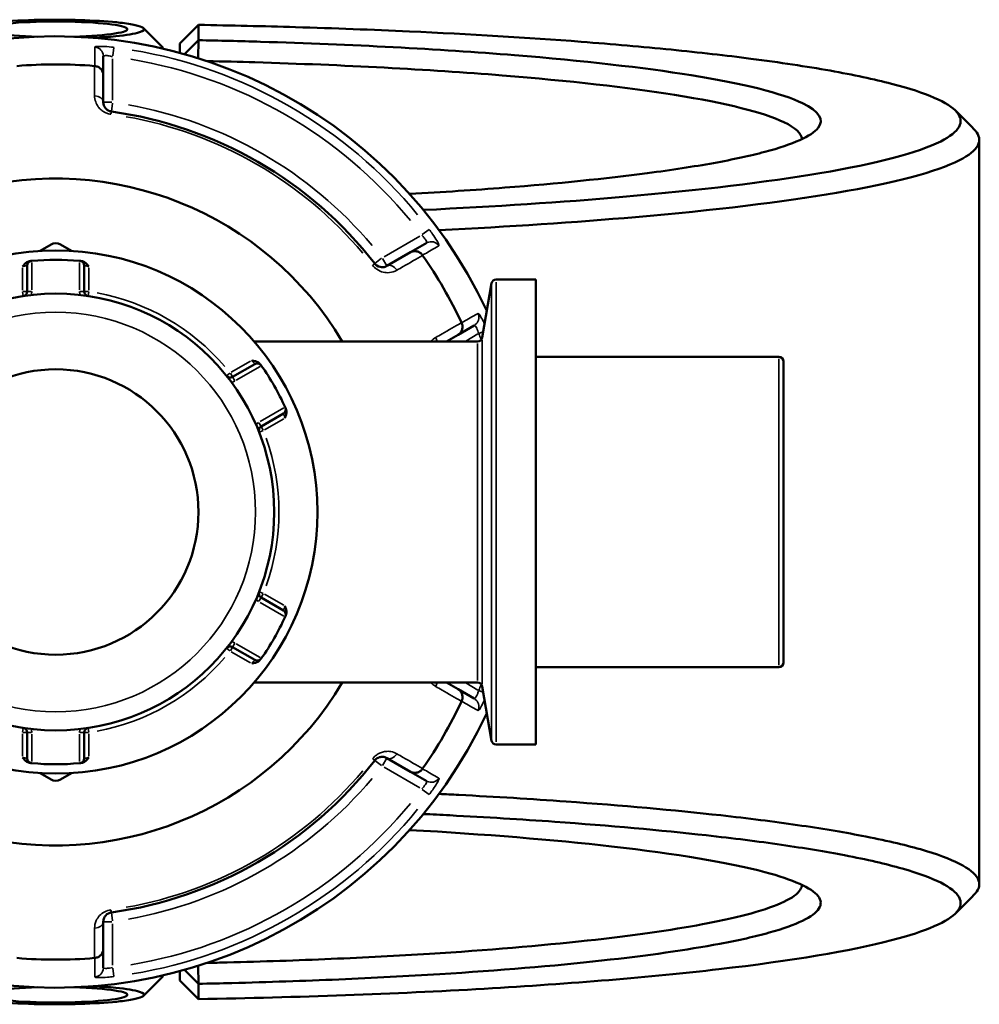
# Model space of a CAD drawing. Header units: millimetres. Extents: x 0 to 904, y 0 to 949.
# Tile 7 of 10: x 411 to 514, y 704 to 810. Entities that reach past the tile are written whole.
import ezdxf

# ---------------------------------------------------------------- set-up
doc = ezdxf.new("R2010")
doc.units = ezdxf.units.MM
doc.layers.add('Visible (ANSI)', color=7, linetype='Continuous', lineweight=50)
doc.layers.add('Visible Narrow (ANSI)', color=7, linetype='Continuous', lineweight=35)

msp = doc.modelspace()

# ---------------------------------------------------------------- linework, layer by layer
at = {"layer": 'Visible (ANSI)'}
for p, q in [((429.881, 809.166), (427.881, 807.187)), ((429.881, 807.525), (429.881, 809.166)), ((426.061, 806.689), (426.061, 806.627)), ((427.881, 807.187), (427.881, 806.172)), ((428.374, 806.036), (429.881, 807.525)), ((419.681, 803.792), (419.681, 805.798)), ((419.681, 800.865), (419.681, 803.792)), ((513.581, 796.845), (513.581, 717.027)), ((414.081, 785.616), (412.905, 784.936)), ((416.258, 784.936), (415.081, 785.616)), ((454.347, 785.784), (452.61, 784.781)), ((452.61, 784.781), (450.075, 783.317)), ((411.521, 783.363), (411.521, 780.59)), ((417.641, 780.59), (417.641, 783.363)), ((460.282, 775.636), (461.309, 781.46)), ((466.061, 781.873), (461.801, 781.873)), ((466.061, 781.873), (466.061, 732)), ((457.71, 775.947), (459.447, 776.951)), ((459.789, 775.223), (435.851, 775.223)), ((456.455, 775.223), (457.71, 775.947)), ((435.937, 772.8), (433.536, 771.413)), ((492.081, 773.561), (466.061, 773.561)), ((492.581, 773.061), (492.581, 740.812)), ((436.596, 766.113), (438.997, 767.499)), ((438.997, 746.373), (436.596, 747.76)), ((433.536, 742.46), (435.937, 741.073)), ((492.081, 740.312), (466.061, 740.312)), ((459.789, 738.649), (435.851, 738.649)), ((457.71, 737.925), (456.455, 738.649)), ((460.282, 738.236), (461.309, 732.413)), ((459.447, 736.922), (457.71, 737.925)), ((411.521, 733.283), (411.521, 730.51)), ((417.641, 730.51), (417.641, 733.283)), ((466.061, 732), (461.801, 732)), ((450.075, 730.555), (452.61, 729.092)), ((412.905, 728.937), (414.081, 728.257)), ((415.081, 728.257), (416.258, 728.937)), ((452.61, 729.092), (454.347, 728.089)), ((419.681, 710.081), (419.681, 713.008)), ((419.681, 708.074), (419.681, 710.081)), ((427.881, 707.701), (427.881, 706.686)), ((429.881, 706.348), (428.374, 707.837)), ((426.061, 707.245), (426.061, 707.183)), ((427.881, 706.686), (429.881, 704.707)), ((429.881, 704.707), (429.881, 706.348))]:
    msp.add_line(p, q, dxfattribs=at)
for radius in [28.05, 23.42, 15.3]:
    msp.add_circle((414.581, 756.936), radius, dxfattribs=at)
for centre, radius, start, end in [((414.581, 756.936), 51, 25.03519, 334.96481), ((414.581, 756.936), 47.999, 85.02648, 94.97352), ((414.581, 756.936), 43.35, 37.90565, 82.09435), ((414.581, 756.936), 35.749, 30.76616, 329.23384), ((414.581, 784.75), 1, 60, 120), ((414.581, 756.936), 47.999, 25.02648, 34.97352), ((412.021, 783.363), 0.5, 95.53316, 180), ((414.581, 756.936), 27.05, 84.56943, 95.43057), ((417.141, 783.363), 0.5, 0, 84.46684), ((461.801, 781.373), 0.5, 90, 170), ((411.021, 780.59), 0.5, 278.5591, 0), ((418.141, 780.59), 0.5, 180, 261.4409), ((459.789, 775.723), 0.5, 270, 350), ((436.187, 772.367), 0.5, 35.53316, 120), ((492.081, 773.061), 0.5, 0, 90), ((414.581, 756.936), 27.05, 24.56943, 35.43057), ((433.286, 771.846), 0.5, 218.5591, 300), ((438.747, 767.932), 0.5, 300, 24.46684), ((436.846, 765.68), 0.5, 120, 201.4409), ((436.846, 748.193), 0.5, 158.5591, 240), ((414.581, 756.936), 27.05, 324.56943, 335.43057), ((438.747, 745.94), 0.5, 335.53316, 60), ((433.286, 742.027), 0.5, 60, 141.4409), ((436.187, 741.506), 0.5, 240, 324.46684), ((492.081, 740.812), 0.5, 270, 0), ((459.789, 738.149), 0.5, 10, 90), ((414.581, 756.936), 47.999, 325.02648, 334.97352), ((411.021, 733.283), 0.5, 0, 81.4409), ((418.141, 733.283), 0.5, 98.5591, 180), ((461.801, 732.5), 0.5, 190, 270), ((412.021, 730.51), 0.5, 180, 264.46684), ((414.581, 756.936), 27.05, 264.56943, 275.43057), ((417.141, 730.51), 0.5, 275.53316, 0), ((414.581, 756.936), 43.35, 277.90565, 322.09435), ((414.581, 729.123), 1, 240, 300), ((414.581, 756.936), 47.999, 265.02648, 274.97352)]:
    msp.add_arc(centre, radius, start, end, dxfattribs=at)
for centre, major_axis in [((414.581, 808.701), (-7.68, 0)), ((414.581, 705.172), (7.68, 0))]:
    msp.add_ellipse(centre, major_axis=major_axis, ratio=0.1076088, start_param=1.8222141, end_param=7.6025639, dxfattribs=at)
for points, knots in [([(406.655, 809.261), (407.263, 809.361), (408.034, 809.449), (410.249, 809.627), (411.839, 809.695), (414.901, 809.733), (416.358, 809.716), (419.144, 809.611), (420.456, 809.519), (422.148, 809.325), (422.694, 809.239), (423.109, 809.147), (423.525, 809.055), (423.811, 808.956), (424.183, 808.692), (424.041, 808.524), (423.038, 808.21), (422.162, 808.065), (420.307, 807.88), (419.492, 807.821), (418.613, 807.777)], [-4.132247, -4.132247, -4.132247, -4.132247, -3.7820353, -3.7820353, -3.2580491, -3.2580491, -2.8051069, -2.8051069, -2.3233879, -2.3233879, -2.0223135, -2.0223135, -2.0223135, -1.7212392, -1.7212392, -1.2395202, -1.2395202, -0.7472553, -0.7472553, -0.4398674, -0.4398674, -0.4398674, -0.4398674]), ([(429.881, 809.166), (433.385, 809.105), (436.858, 809.024), (444.438, 808.8), (448.52, 808.647), (458.977, 808.17), (465.163, 807.797), (474.276, 807.097), (477.497, 806.815), (483.577, 806.208), (486.436, 805.884), (492.214, 805.138), (495.054, 804.709), (500.103, 803.811), (502.312, 803.341), (506.05, 802.371), (507.578, 801.871), (509.919, 800.852), (510.731, 800.333), (511.176, 799.81), (512.067, 798.764), (511.481, 797.704), (507.047, 795.469), (502.636, 794.307), (490.804, 792.3), (483.643, 791.438), (468.852, 790.158), (461.637, 789.685), (453.981, 789.318)], [0.158412, 0.158412, 0.158412, 0.158412, 0.2681539, 0.2681539, 0.401557, 0.401557, 0.6195375, 0.6195375, 0.7477614, 0.7477614, 0.8759852, 0.8759852, 1.0268368, 1.0268368, 1.1776884, 1.1776884, 1.32854, 1.32854, 1.4793915, 1.4793915, 1.4793915, 1.7810947, 1.7810947, 2.136153, 2.136153, 2.4640883, 2.4640883, 2.7232599, 2.7232599, 2.7232599, 2.7232599]), ([(429.853, 805.596), (429.857, 805.869), (429.861, 806.143), (429.871, 806.785), (429.876, 807.155), (429.881, 807.525)], [-0.26082105, -0.26082105, -0.26082105, -0.26082105, -0.14994247, -0.14994247, 0, 0, 0, 0]), ([(452.506, 791.035), (456.065, 791.234), (459.488, 791.462), (468.41, 792.159), (473.551, 792.68), (480.608, 793.606), (482.98, 793.971), (487.19, 794.733), (489.027, 795.132), (492.124, 795.954), (493.384, 796.377), (495.298, 797.24), (495.952, 797.679), (496.296, 798.121), (496.983, 799.005), (496.423, 799.9), (492.436, 801.835), (488.361, 802.86), (477.562, 804.593), (471.132, 805.322), (455.621, 806.573), (446.336, 807.065), (434.339, 807.423), (432.119, 807.479), (429.881, 807.525)], [0.4807559, 0.4807559, 0.4807559, 0.4807559, 0.6276056, 0.6276056, 0.8840008, 0.8840008, 1.0348215, 1.0348215, 1.1856422, 1.1856422, 1.3364629, 1.3364629, 1.4872836, 1.4872836, 1.4872836, 1.7889249, 1.7889249, 2.1614647, 2.1614647, 2.4984781, 2.4984781, 2.8706084, 2.8706084, 2.9539331, 2.9539331, 2.9539331, 2.9539331]), ([(419.681, 803.792), (419.681, 803.793), (419.681, 803.795), (419.681, 803.915), (419.658, 804.033), (419.568, 804.253), (419.502, 804.355), (419.334, 804.532), (419.233, 804.605), (419.01, 804.71), (418.891, 804.742), (418.768, 804.753)], [-0.0004764, -0.0004764, -0.0004764, -0.0004764, 0, 0, 0.03923697, 0.03923697, 0.07796289, 0.07796289, 0.11655078, 0.11655078, 0.15359492, 0.15359492, 0.15359492, 0.15359492]), ([(430.808, 805.286), (432.532, 805.248), (434.244, 805.203), (445.479, 804.867), (454.52, 804.389), (469.639, 803.171), (475.913, 802.461), (486.47, 800.773), (490.466, 799.774), (493.879, 798.137), (494.528, 797.528), (494.577, 796.919)], [-2.9368017, -2.9368017, -2.9368017, -2.9368017, -2.8706084, -2.8706084, -2.4984781, -2.4984781, -2.1614647, -2.1614647, -1.7889249, -1.7889249, -1.5766556, -1.5766556, -1.5766556, -1.5766556]), ([(420.544, 799.874), (420.501, 799.88), (420.459, 799.889), (420.352, 799.918), (420.289, 799.943), (420.152, 800.012), (420.082, 800.061), (419.966, 800.163), (419.918, 800.216), (419.816, 800.353), (419.771, 800.441), (419.7, 800.64), (419.681, 800.753), (419.681, 800.865)], [0, 0, 0, 0, 0.02585168, 0.02585168, 0.06721438, 0.06721438, 0.12305037, 0.12305037, 0.17415567, 0.17415567, 0.25081718, 0.25081718, 0.34541583, 0.34541583, 0.34541583, 0.34541583]), ([(455.658, 787.162), (463.194, 787.532), (470.299, 788.002), (485.181, 789.292), (492.486, 790.174), (504.54, 792.224), (509.021, 793.41), (513.503, 795.692), (514.078, 796.774), (513.149, 797.841), (513.106, 797.889), (513.061, 797.937), (513.013, 797.986)], [-2.7146263, -2.7146263, -2.7146263, -2.7146263, -2.4640883, -2.4640883, -2.136153, -2.136153, -1.7810947, -1.7810947, -1.4793915, -1.4793915, -1.4793915, -1.4657137, -1.4657137, -1.4657137, -1.4657137]), ([(452.61, 784.781), (452.611, 784.782), (452.612, 784.782), (452.716, 784.842), (452.83, 784.881), (453.066, 784.913), (453.187, 784.908), (453.424, 784.85), (453.538, 784.799), (453.741, 784.658), (453.828, 784.571), (453.898, 784.47)], [-0.15371258, -0.15371258, -0.15371258, -0.15371258, -0.15323745, -0.15323745, -0.11409175, -0.11409175, -0.07545624, -0.07545624, -0.03695797, -0.03695797, 0, 0, 0, 0]), ([(411.021, 783.247), (411.022, 783.248), (411.023, 783.249), (411.105, 783.354), (411.188, 783.459), (411.361, 783.63), (411.46, 783.711), (411.669, 783.815), (411.757, 783.839), (411.837, 783.847)], [-0.000495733, -0.000495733, -0.000495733, -0.000495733, 0, 0, 0.039349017, 0.039349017, 0.072108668, 0.072108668, 0.097497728, 0.097497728, 0.097497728, 0.097497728]), ([(411.973, 783.86), (411.973, 783.86), (411.967, 783.86), (411.934, 783.856), (411.897, 783.853), (411.843, 783.847), (411.84, 783.847), (411.837, 783.847)], [0.631217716, 0.631217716, 0.631217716, 0.631217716, 0.650599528, 0.650599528, 0.681610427, 0.681610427, 0.683597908, 0.683597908, 0.683597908, 0.683597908]), ([(417.326, 783.847), (417.323, 783.847), (417.32, 783.847), (417.266, 783.853), (417.229, 783.856), (417.196, 783.86), (417.19, 783.86), (417.19, 783.86)], [-0.052380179, -0.052380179, -0.052380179, -0.052380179, -0.050410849, -0.050410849, -0.019388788, -0.019388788, 0, 0, 0, 0]), ([(417.326, 783.847), (417.406, 783.839), (417.494, 783.815), (417.703, 783.711), (417.802, 783.63), (417.975, 783.459), (418.058, 783.354), (418.139, 783.249), (418.14, 783.248), (418.141, 783.247)], [0, 0, 0, 0, 0.024182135, 0.024182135, 0.055384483, 0.055384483, 0.092862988, 0.092862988, 0.093335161, 0.093335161, 0.093335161, 0.093335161]), ([(450.075, 783.317), (449.955, 783.248), (449.819, 783.202), (449.464, 783.168), (449.226, 783.21), (448.927, 783.415), (448.85, 783.487), (448.786, 783.569)], [0, 0, 0, 0, 0.11734182, 0.11734182, 0.28278882, 0.28278882, 0.34541683, 0.34541683, 0.34541683, 0.34541683]), ([(458.085, 777.219), (458.137, 777.107), (458.169, 776.988), (458.19, 776.742), (458.177, 776.618), (458.108, 776.384), (458.053, 776.276), (457.906, 776.088), (457.816, 776.009), (457.712, 775.949), (457.711, 775.948), (457.71, 775.947)], [-0.15359506, -0.15359506, -0.15359506, -0.15359506, -0.11655085, -0.11655085, -0.07796276, -0.07796276, -0.03923705, -0.03923705, 0, 0, 0.00047625, 0.00047625, 0.00047625, 0.00047625]), ([(435.587, 773.175), (435.588, 773.174), (435.59, 773.174), (435.722, 773.156), (435.854, 773.136), (436.089, 773.072), (436.208, 773.027), (436.403, 772.898), (436.467, 772.834), (436.514, 772.769)], [-0.000495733, -0.000495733, -0.000495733, -0.000495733, 0, 0, 0.039349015, 0.039349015, 0.072108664, 0.072108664, 0.097497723, 0.097497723, 0.097497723, 0.097497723]), ([(436.594, 772.657), (436.594, 772.657), (436.59, 772.662), (436.571, 772.689), (436.55, 772.719), (436.518, 772.763), (436.516, 772.766), (436.514, 772.769)], [0.631217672, 0.631217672, 0.631217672, 0.631217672, 0.650606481, 0.650606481, 0.681628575, 0.681628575, 0.683597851, 0.683597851, 0.683597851, 0.683597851]), ([(439.259, 768.015), (439.292, 767.941), (439.315, 767.854), (439.33, 767.62), (439.309, 767.494), (439.247, 767.259), (439.198, 767.134), (439.148, 767.011), (439.147, 767.01), (439.147, 767.008)], [0, 0, 0, 0, 0.024182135, 0.024182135, 0.055384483, 0.055384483, 0.092862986, 0.092862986, 0.093335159, 0.093335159, 0.093335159, 0.093335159]), ([(439.259, 768.015), (439.258, 768.018), (439.256, 768.021), (439.234, 768.07), (439.219, 768.104), (439.205, 768.134), (439.202, 768.14), (439.202, 768.14)], [-0.05238018, -0.05238018, -0.05238018, -0.05238018, -0.050404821, -0.050404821, -0.01938647, -0.01938647, 0, 0, 0, 0]), ([(439.147, 746.864), (439.147, 746.863), (439.148, 746.861), (439.198, 746.738), (439.247, 746.614), (439.309, 746.378), (439.33, 746.252), (439.315, 746.019), (439.292, 745.932), (439.259, 745.858)], [-0.000495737, -0.000495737, -0.000495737, -0.000495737, 0, 0, 0.03934897, 0.03934897, 0.07210856, 0.07210856, 0.097497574, 0.097497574, 0.097497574, 0.097497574]), ([(439.202, 745.733), (439.202, 745.733), (439.205, 745.739), (439.219, 745.769), (439.234, 745.803), (439.256, 745.852), (439.258, 745.855), (439.259, 745.858)], [1.262435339, 1.262435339, 1.262435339, 1.262435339, 1.281821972, 1.281821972, 1.312840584, 1.312840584, 1.314815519, 1.314815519, 1.314815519, 1.314815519]), ([(436.514, 741.104), (436.537, 741.136), (436.556, 741.162), (436.586, 741.204), (436.594, 741.216), (436.594, 741.216)], [0.26075738, 0.26075738, 0.26075738, 0.26075738, 0.283829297, 0.283829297, 0.313137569, 0.313137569, 0.313137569, 0.313137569]), ([(436.514, 741.104), (436.467, 741.039), (436.403, 740.975), (436.208, 740.845), (436.089, 740.801), (435.854, 740.736), (435.722, 740.717), (435.59, 740.699), (435.588, 740.698), (435.587, 740.698)], [0, 0, 0, 0, 0.024182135, 0.024182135, 0.055384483, 0.055384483, 0.092862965, 0.092862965, 0.093335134, 0.093335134, 0.093335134, 0.093335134]), ([(457.71, 737.925), (457.711, 737.925), (457.712, 737.924), (457.816, 737.863), (457.906, 737.784), (458.053, 737.596), (458.108, 737.489), (458.177, 737.255), (458.19, 737.13), (458.169, 736.885), (458.137, 736.766), (458.085, 736.654)], [-0.15371258, -0.15371258, -0.15371258, -0.15371258, -0.15323743, -0.15323743, -0.11409174, -0.11409174, -0.0754562, -0.0754562, -0.03695796, -0.03695796, 0, 0, 0, 0]), ([(411.837, 730.026), (411.757, 730.034), (411.669, 730.058), (411.46, 730.161), (411.361, 730.243), (411.188, 730.414), (411.105, 730.519), (411.023, 730.623), (411.022, 730.625), (411.021, 730.626)], [0, 0, 0, 0, 0.024182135, 0.024182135, 0.055384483, 0.055384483, 0.09286298, 0.09286298, 0.093335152, 0.093335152, 0.093335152, 0.093335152]), ([(418.141, 730.626), (418.14, 730.625), (418.139, 730.623), (418.058, 730.519), (417.975, 730.414), (417.802, 730.243), (417.703, 730.161), (417.494, 730.058), (417.406, 730.034), (417.326, 730.026)], [-0.000495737, -0.000495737, -0.000495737, -0.000495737, 0, 0, 0.039348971, 0.039348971, 0.072108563, 0.072108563, 0.097497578, 0.097497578, 0.097497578, 0.097497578]), ([(448.786, 730.304), (448.812, 730.338), (448.841, 730.37), (448.92, 730.448), (448.972, 730.49), (449.101, 730.574), (449.177, 730.611), (449.324, 730.66), (449.395, 730.675), (449.566, 730.695), (449.665, 730.69), (449.872, 730.651), (449.979, 730.611), (450.075, 730.555)], [0, 0, 0, 0, 0.02585168, 0.02585168, 0.06721438, 0.06721438, 0.12288915, 0.12288915, 0.17445287, 0.17445287, 0.25141662, 0.25141662, 0.34541603, 0.34541603, 0.34541603, 0.34541603]), ([(411.837, 730.026), (411.876, 730.022), (411.907, 730.019), (411.959, 730.014), (411.973, 730.012), (411.973, 730.012)], [0.182621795, 0.182621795, 0.182621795, 0.182621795, 0.205693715, 0.205693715, 0.235001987, 0.235001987, 0.235001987, 0.235001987]), ([(417.19, 730.012), (417.19, 730.012), (417.196, 730.013), (417.229, 730.016), (417.265, 730.02), (417.319, 730.025), (417.323, 730.026), (417.326, 730.026)], [0.631217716, 0.631217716, 0.631217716, 0.631217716, 0.650599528, 0.650599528, 0.681610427, 0.681610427, 0.683597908, 0.683597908, 0.683597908, 0.683597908]), ([(453.898, 729.402), (453.828, 729.301), (453.741, 729.214), (453.538, 729.073), (453.424, 729.022), (453.187, 728.965), (453.066, 728.959), (452.83, 728.992), (452.716, 729.031), (452.612, 729.09), (452.611, 729.091), (452.61, 729.092)], [-0.15359504, -0.15359504, -0.15359504, -0.15359504, -0.11655084, -0.11655084, -0.07796278, -0.07796278, -0.03923704, -0.03923704, 0, 0, 0.00047627, 0.00047627, 0.00047627, 0.00047627]), ([(513.013, 715.887), (513.061, 715.935), (513.106, 715.984), (513.149, 716.032), (513.613, 716.565), (513.704, 717.102), (513.134, 718.172), (512.473, 718.705), (510.414, 719.753), (509.017, 720.269), (505.515, 721.272), (503.411, 721.759), (498.909, 722.624), (496.603, 723.007), (491.553, 723.738), (488.809, 724.086), (480.87, 724.971), (475.301, 725.47), (465.611, 726.16), (461.762, 726.396), (457.079, 726.64), (456.371, 726.676), (455.66, 726.711)], [1.4657137, 1.4657137, 1.4657137, 1.4657137, 1.4793915, 1.4793915, 1.4793915, 1.6302431, 1.6302431, 1.7810947, 1.7810947, 1.9319463, 1.9319463, 2.0827979, 2.0827979, 2.2110217, 2.2110217, 2.3392456, 2.3392456, 2.5572261, 2.5572261, 2.6909677, 2.6909677, 2.7146263, 2.7146263, 2.7146263, 2.7146263]), ([(453.983, 724.555), (454.937, 724.509), (455.884, 724.462), (460.716, 724.21), (464.482, 723.98), (473.968, 723.305), (479.421, 722.817), (487.201, 721.951), (489.891, 721.61), (494.845, 720.895), (497.109, 720.52), (501.53, 719.673), (503.599, 719.196), (507.047, 718.214), (508.426, 717.709), (510.462, 716.682), (511.12, 716.16), (511.7, 715.112), (511.622, 714.586), (511.176, 714.063), (510.286, 713.017), (507.919, 711.986), (499.778, 709.874), (493.469, 708.817), (478.407, 707.072), (469.877, 706.363), (450.973, 705.269), (440.572, 704.891), (429.881, 704.707)], [-2.7232599, -2.7232599, -2.7232599, -2.7232599, -2.6909677, -2.6909677, -2.5572261, -2.5572261, -2.3392456, -2.3392456, -2.2110217, -2.2110217, -2.0827979, -2.0827979, -1.9319463, -1.9319463, -1.7810947, -1.7810947, -1.6302431, -1.6302431, -1.4793915, -1.4793915, -1.4793915, -1.1776884, -1.1776884, -0.8222265, -0.8222265, -0.4932909, -0.4932909, -0.158412, -0.158412, -0.158412, -0.158412]), ([(429.881, 706.348), (431.082, 706.373), (432.278, 706.4), (437.37, 706.53), (441.205, 706.66), (448.656, 706.979), (452.273, 707.168), (462.097, 707.782), (467.954, 708.271), (478.01, 709.374), (482.274, 709.98), (487.802, 711.019), (489.578, 711.421), (492.551, 712.248), (493.747, 712.674), (495.531, 713.54), (496.119, 713.98), (496.673, 714.865), (496.64, 715.31), (496.296, 715.752), (495.608, 716.635), (493.673, 717.508), (486.751, 719.345), (481.151, 720.282), (467.912, 721.789), (460.562, 722.386), (452.507, 722.838)], [-2.9539331, -2.9539331, -2.9539331, -2.9539331, -2.90923, -2.90923, -2.7625142, -2.7625142, -2.6157983, -2.6157983, -2.3469615, -2.3469615, -2.0905663, -2.0905663, -1.9397456, -1.9397456, -1.7889249, -1.7889249, -1.6381043, -1.6381043, -1.4872836, -1.4872836, -1.4872836, -1.1856422, -1.1856422, -0.8131545, -0.8131545, -0.4807559, -0.4807559, -0.4807559, -0.4807559]), ([(494.578, 716.954), (494.564, 716.778), (494.5, 716.601), (494.105, 715.994), (493.52, 715.564), (491.76, 714.72), (490.584, 714.304), (487.667, 713.498), (485.927, 713.106), (480.518, 712.094), (476.353, 711.503), (466.54, 710.43), (460.831, 709.953), (451.261, 709.356), (447.74, 709.172), (440.486, 708.861), (436.753, 708.734), (432.242, 708.62), (431.526, 708.603), (430.808, 708.586)], [1.5766556, 1.5766556, 1.5766556, 1.5766556, 1.6381043, 1.6381043, 1.7889249, 1.7889249, 1.9397456, 1.9397456, 2.0905663, 2.0905663, 2.3469615, 2.3469615, 2.6157983, 2.6157983, 2.7625142, 2.7625142, 2.90923, 2.90923, 2.9368017, 2.9368017, 2.9368017, 2.9368017]), ([(419.681, 713.008), (419.681, 713.146), (419.71, 713.287), (419.854, 713.604), (420, 713.781), (420.319, 713.946), (420.43, 713.982), (420.544, 713.998)], [0, 0, 0, 0, 0.11734182, 0.11734182, 0.27620858, 0.27620858, 0.34541645, 0.34541645, 0.34541645, 0.34541645]), ([(419.681, 710.081), (419.681, 710.079), (419.681, 710.078), (419.681, 709.958), (419.658, 709.84), (419.568, 709.619), (419.502, 709.517), (419.334, 709.341), (419.233, 709.267), (419.01, 709.162), (418.891, 709.13), (418.768, 709.12)], [-0.15371258, -0.15371258, -0.15371258, -0.15371258, -0.15323729, -0.15323729, -0.11409168, -0.11409168, -0.07545593, -0.07545593, -0.03695789, -0.03695789, 0, 0, 0, 0]), ([(429.881, 706.348), (429.876, 706.718), (429.871, 707.087), (429.861, 707.73), (429.857, 708.003), (429.853, 708.277)], [-0.29992073, -0.29992073, -0.29992073, -0.29992073, -0.14997737, -0.14997737, -0.0390991, -0.0390991, -0.0390991, -0.0390991]), ([(418.613, 706.096), (419.492, 706.051), (420.307, 705.992), (422.162, 705.808), (423.038, 705.663), (424.041, 705.349), (424.183, 705.181), (423.811, 704.917), (423.525, 704.818), (423.109, 704.726), (422.694, 704.633), (422.148, 704.548), (420.456, 704.353), (419.144, 704.262), (416.358, 704.157), (414.901, 704.139), (411.839, 704.178), (410.249, 704.246), (408.034, 704.424), (407.263, 704.512), (406.655, 704.611)], [0.4398674, 0.4398674, 0.4398674, 0.4398674, 0.7472553, 0.7472553, 1.2395202, 1.2395202, 1.7212392, 1.7212392, 2.0223135, 2.0223135, 2.0223135, 2.3233879, 2.3233879, 2.8051069, 2.8051069, 3.2580491, 3.2580491, 3.7820353, 3.7820353, 4.132247, 4.132247, 4.132247, 4.132247])]:
    msp.add_open_spline(points, degree=3, knots=knots, dxfattribs=at)
for points in [[(424.007, 808.81), (424.669, 808.147), (425.332, 807.485), (425.995, 806.822)], [(426.047, 806.631), (426.075, 806.694), (426.058, 806.759), (425.995, 806.822)], [(418.768, 804.753), (418.76, 804.753), (418.751, 804.754), (418.743, 804.755)], [(511.025, 799.974), (511.687, 799.311), (512.35, 798.648), (513.013, 797.986)], [(453.913, 784.449), (453.908, 784.456), (453.903, 784.463), (453.898, 784.47)], [(412.021, 783.865), (412.006, 783.863), (411.989, 783.862), (411.973, 783.86)], [(417.19, 783.86), (417.173, 783.862), (417.157, 783.863), (417.141, 783.865)], [(458.085, 777.219), (458.081, 777.226), (458.078, 777.234), (458.074, 777.242)], [(436.622, 772.618), (436.613, 772.631), (436.604, 772.644), (436.594, 772.657)], [(439.202, 768.14), (439.196, 768.154), (439.189, 768.169), (439.182, 768.184)], [(439.182, 745.689), (439.189, 745.704), (439.196, 745.718), (439.202, 745.733)], [(436.594, 741.216), (436.604, 741.229), (436.613, 741.242), (436.622, 741.255)], [(458.074, 736.631), (458.078, 736.639), (458.081, 736.646), (458.085, 736.654)], [(411.973, 730.012), (411.989, 730.011), (412.006, 730.009), (412.021, 730.008)], [(417.141, 730.008), (417.157, 730.009), (417.173, 730.011), (417.19, 730.012)], [(453.898, 729.402), (453.903, 729.409), (453.908, 729.416), (453.913, 729.423)], [(513.013, 715.887), (512.35, 715.224), (511.687, 714.562), (511.025, 713.899)], [(418.743, 709.118), (418.751, 709.119), (418.76, 709.119), (418.768, 709.12)], [(425.995, 707.051), (425.332, 706.388), (424.669, 705.725), (424.007, 705.062)], [(425.995, 707.051), (426.058, 707.114), (426.075, 707.178), (426.047, 707.242)]]:
    msp.add_open_spline(points, degree=3, dxfattribs=at)
at = {"layer": 'Visible Narrow (ANSI)'}
for p, q in [((420.691, 805.839), (420.804, 806.745)), ((420.681, 801.11), (420.681, 805.521)), ((420.603, 800.865), (419.685, 800.865)), ((420.544, 799.877), (420.671, 800.787)), ((420.507, 799.611), (420.544, 799.874)), ((454.606, 787.229), (453.878, 786.678)), ((453.607, 786.511), (449.787, 784.306)), ((412.021, 780.754), (412.021, 783.701)), ((417.141, 783.701), (417.141, 780.754)), ((448.785, 783.569), (448.576, 783.406)), ((449.513, 784.135), (448.788, 783.571)), ((450.073, 783.32), (449.614, 784.115)), ((411.021, 783.114), (411.021, 780.723)), ((418.141, 780.723), (418.141, 783.114)), ((461.801, 781.566), (461.801, 732.307)), ((411.027, 780.551), (411.096, 780.097)), ((411.52, 780.59), (411.061, 780.59)), ((411.982, 780.59), (411.523, 780.59)), ((417.64, 780.59), (417.181, 780.59)), ((418.102, 780.59), (417.643, 780.59)), ((418.067, 780.097), (418.136, 780.551)), ((461.309, 732.715), (461.309, 781.158)), ((458.529, 775.266), (459.846, 776.026)), ((459.944, 776.079), (460.372, 776.259)), ((459.789, 738.875), (459.789, 774.998)), ((460.282, 775.406), (460.282, 738.466)), ((435.472, 773.108), (433.401, 771.913)), ((492.081, 740.517), (492.081, 773.356)), ((433.255, 771.822), (432.896, 771.536)), ((433.535, 771.415), (433.306, 771.812)), ((433.928, 771.062), (436.48, 772.536)), ((433.766, 771.014), (433.537, 771.412)), ((439.04, 768.102), (436.488, 766.628)), ((436.595, 766.114), (436.366, 766.512)), ((436.961, 765.747), (439.032, 766.942)), ((436.382, 765.498), (436.81, 765.666)), ((436.826, 765.714), (436.597, 766.112)), ((436.366, 747.361), (436.595, 747.758)), ((436.81, 748.207), (436.382, 748.375)), ((436.597, 747.761), (436.826, 748.159)), ((439.032, 746.931), (436.961, 748.126)), ((436.488, 747.245), (439.04, 745.771)), ((432.896, 742.337), (433.255, 742.051)), ((433.306, 742.06), (433.535, 742.458)), ((433.537, 742.461), (433.766, 742.859)), ((436.48, 741.337), (433.928, 742.811)), ((433.401, 741.96), (435.472, 740.765)), ((459.846, 737.847), (458.529, 738.607)), ((460.372, 737.613), (459.944, 737.794)), ((411.096, 733.776), (411.027, 733.322)), ((418.136, 733.322), (418.067, 733.776)), ((411.021, 733.15), (411.021, 730.759)), ((411.061, 733.283), (411.52, 733.283)), ((411.523, 733.283), (411.982, 733.283)), ((412.021, 730.172), (412.021, 733.119)), ((417.141, 733.119), (417.141, 730.172)), ((417.181, 733.283), (417.64, 733.283)), ((417.643, 733.283), (418.102, 733.283)), ((418.141, 730.759), (418.141, 733.15)), ((448.576, 730.467), (448.785, 730.304)), ((448.788, 730.302), (449.513, 729.738)), ((449.614, 729.757), (450.073, 730.553)), ((449.787, 729.567), (453.607, 727.361)), ((453.878, 727.194), (454.606, 726.643)), ((420.544, 713.999), (420.507, 714.262)), ((420.671, 713.086), (420.544, 713.995)), ((419.685, 713.008), (420.603, 713.008)), ((420.681, 708.352), (420.681, 712.763)), ((420.804, 707.128), (420.691, 708.034))]:
    msp.add_line(p, q, dxfattribs=at)
msp.add_circle((414.581, 756.936), 21.42, dxfattribs=at)
for centre, radius, start, end in [((414.581, 756.936), 50.205, 39.40871, 80.59129), ((414.581, 756.936), 49.209, 39.40871, 80.59129), ((414.581, 756.936), 44.35, 40.11509, 79.88491), ((414.581, 756.936), 43.057, 40.11509, 79.88491), ((411.021, 780.59), 1, 338.64054, 358.87582), ((418.141, 780.59), 1, 181.12418, 201.35946), ((414.581, 756.936), 23.92, 40.70319, 79.29681), ((414.581, 756.936), 49.209, 22.10334, 22.83837), ((433.286, 771.846), 1, 278.64054, 298.87582), ((436.846, 765.68), 1, 121.12418, 141.35946), ((414.581, 756.936), 23.92, 340.70319, 19.29681), ((436.846, 748.193), 1, 218.64054, 238.87582), ((433.286, 742.027), 1, 61.12418, 81.35946), ((414.581, 756.936), 23.92, 280.70319, 319.29681), ((414.581, 756.936), 49.209, 337.16163, 337.89666), ((411.021, 733.283), 1, 1.12418, 21.35946), ((418.141, 733.283), 1, 158.64054, 178.87582), ((414.581, 756.936), 43.057, 280.11509, 319.88491), ((414.581, 756.936), 44.35, 280.11509, 319.88491), ((414.581, 756.936), 49.209, 279.40871, 320.59129), ((414.581, 756.936), 50.205, 279.40871, 320.59129)]:
    msp.add_arc(centre, radius, start, end, dxfattribs=at)
for centre, major_axis, ratio, start_param, end_param in [((418.681, 805.798), (1, 0), 0.9961681, 0.0743701, 1.413032), ((418.681, 800.865), (1, 0), 0.7055719, 0.0752519, 1.4297859), ((454.847, 784.918), (-0.5, 0.866), 0.9961681, 4.8701533, 6.2088152), ((450.575, 782.451), (-0.5, 0.866), 0.7055719, 4.8533994, 6.2079334), ((458.947, 777.817), (0.5, -0.866), 0.9961681, 0.0743701, 1.413032), ((454.675, 775.35), (0.5, -0.866), 0.7055719, 1.0710112, 1.4821943), ((454.675, 738.523), (-0.5, -0.866), 0.7055719, 1.6593984, 2.0705815), ((458.947, 736.056), (0.5, 0.866), 0.9961681, 4.8701533, 6.2088152), ((450.575, 731.421), (-0.5, -0.866), 0.7055719, 0.0752519, 1.4297859), ((454.847, 728.955), (-0.5, -0.866), 0.9961681, 0.0743701, 1.413032), ((418.681, 713.008), (1, 0), 0.7055719, 4.8533994, 6.2079334), ((418.681, 708.074), (1, 0), 0.9961681, 4.8701533, 6.2088152)]:
    msp.add_ellipse(centre, major_axis=major_axis, ratio=ratio, start_param=start_param, end_param=end_param, dxfattribs=at)
for points, knots in [([(420.805, 806.754), (420.729, 806.764), (420.652, 806.773), (420.217, 806.821), (419.867, 806.847), (419.353, 806.865), (419.165, 806.863), (418.922, 806.848), (418.846, 806.837), (418.778, 806.813), (418.765, 806.803), (418.765, 806.791)], [-0.31481112, -0.31481112, -0.31481112, -0.31481112, -0.29222008, -0.29222008, -0.18520991, -0.18520991, -0.1028944, -0.1028944, -0.03957477, -0.03957477, 0, 0, 0, 0]), ([(418.765, 806.791), (418.765, 806.763), (418.765, 806.735), (418.765, 806.407), (418.766, 806.108), (418.766, 805.808), (418.767, 805.549), (418.767, 805.291), (418.768, 804.939), (418.768, 804.846), (418.768, 804.753)], [-2.8973048, -2.8973048, -2.8973048, -2.8973048, -2.8010583, -2.8010583, -1.7733902, -1.7733902, -1.7733902, -0.8866951, -0.8866951, -0.5671389, -0.5671389, -0.5671389, -0.5671389]), ([(419.681, 805.798), (419.681, 805.81), (419.688, 805.82), (419.721, 805.844), (419.759, 805.855), (419.878, 805.871), (419.97, 805.873), (420.222, 805.856), (420.393, 805.831), (420.607, 805.784), (420.644, 805.775), (420.681, 805.766)], [0, 0, 0, 0, 0.03957477, 0.03957477, 0.1028944, 0.1028944, 0.18520991, 0.18520991, 0.29222008, 0.29222008, 0.31481112, 0.31481112, 0.31481112, 0.31481112]), ([(418.743, 804.755), (418.744, 803.954), (418.745, 803.152), (418.746, 802.351), (418.746, 802.09), (418.747, 801.83), (418.747, 801.569)], [-1.97914638, -1.97914638, -1.97914638, -1.97914638, -1.63991954, -1.63991954, -1.63991954, -1.52956, -1.52956, -1.52956, -1.52956]), ([(418.747, 801.569), (418.748, 801.345), (418.785, 801.12), (418.93, 800.721), (419.022, 800.545), (419.23, 800.269), (419.327, 800.163), (419.564, 799.959), (419.706, 799.861), (419.985, 799.722), (420.113, 799.673), (420.331, 799.614), (420.417, 799.596), (420.504, 799.584)], [-0.34541583, -0.34541583, -0.34541583, -0.34541583, -0.25081718, -0.25081718, -0.17415567, -0.17415567, -0.12305037, -0.12305037, -0.06721438, -0.06721438, -0.02585168, -0.02585168, 0, 0, 0, 0]), ([(453.819, 786.634), (453.89, 786.56), (453.959, 786.483), (454.12, 786.289), (454.203, 786.173), (454.338, 785.947), (454.373, 785.852), (454.361, 785.797), (454.355, 785.789), (454.347, 785.784)], [0, 0, 0, 0, 0.06043739, 0.06043739, 0.15713721, 0.15713721, 0.28284699, 0.28284699, 0.31481354, 0.31481354, 0.31481354, 0.31481354]), ([(455.665, 785.487), (455.673, 785.491), (455.677, 785.503), (455.667, 785.596), (455.58, 785.781), (455.308, 786.242), (455.15, 786.486), (454.858, 786.905), (454.737, 787.071), (454.613, 787.235)], [-0.31481354, -0.31481354, -0.31481354, -0.31481354, -0.28284699, -0.28284699, -0.15713721, -0.15713721, -0.06043739, -0.06043739, 0, 0, 0, 0]), ([(453.898, 784.47), (453.979, 784.517), (454.06, 784.563), (454.365, 784.739), (454.589, 784.868), (454.813, 784.996), (455.073, 785.146), (455.333, 785.295), (455.617, 785.459), (455.641, 785.473), (455.665, 785.487)], [-3.5347812, -3.5347812, -3.5347812, -3.5347812, -3.215225, -3.215225, -2.3285299, -2.3285299, -2.3285299, -1.3008619, -1.3008619, -1.2046153, -1.2046153, -1.2046153, -1.2046153]), ([(451.152, 782.86), (451.378, 782.99), (451.604, 783.12), (451.83, 783.25), (452.524, 783.65), (453.218, 784.05), (453.913, 784.449)], [-3.24885411, -3.24885411, -3.24885411, -3.24885411, -3.13846006, -3.13846006, -3.13846006, -2.79926773, -2.79926773, -2.79926773, -2.79926773]), ([(411.021, 783.247), (411.045, 783.253), (411.069, 783.259), (411.179, 783.288), (411.261, 783.307), (411.383, 783.334), (411.427, 783.344), (411.484, 783.355), (411.502, 783.359), (411.518, 783.362), (411.521, 783.363), (411.521, 783.363)], [-0.788848, -0.788848, -0.788848, -0.788848, -0.77433301, -0.77433301, -0.7219246, -0.7219246, -0.68161043, -0.68161043, -0.65059953, -0.65059953, -0.63121772, -0.63121772, -0.63121772, -0.63121772]), ([(417.641, 783.363), (417.641, 783.363), (417.645, 783.362), (417.661, 783.359), (417.679, 783.355), (417.736, 783.344), (417.78, 783.334), (417.902, 783.307), (417.984, 783.288), (418.094, 783.259), (418.118, 783.253), (418.141, 783.247)], [0, 0, 0, 0, 0.01938879, 0.01938879, 0.05041085, 0.05041085, 0.09073953, 0.09073953, 0.14316681, 0.14316681, 0.15763021, 0.15763021, 0.15763021, 0.15763021]), ([(448.555, 783.389), (448.685, 783.222), (448.841, 783.076), (449.446, 782.656), (449.926, 782.567), (450.639, 782.632), (450.911, 782.722), (451.152, 782.86)], [-0.34541683, -0.34541683, -0.34541683, -0.34541683, -0.28278882, -0.28278882, -0.11734182, -0.11734182, 0, 0, 0, 0]), ([(459.849, 778.241), (459.824, 778.227), (459.8, 778.213), (459.517, 778.048), (459.257, 777.898), (458.998, 777.748), (458.774, 777.618), (458.551, 777.488), (458.246, 777.312), (458.166, 777.265), (458.085, 777.219)], [-2.8973048, -2.8973048, -2.8973048, -2.8973048, -2.8010582, -2.8010582, -1.7733902, -1.7733902, -1.7733902, -0.8866951, -0.8866951, -0.5671389, -0.5671389, -0.5671389, -0.5671389]), ([(460.542, 777.112), (460.464, 777.274), (460.388, 777.426), (460.21, 777.762), (460.114, 777.926), (459.978, 778.132), (459.93, 778.192), (459.874, 778.24), (459.859, 778.247), (459.849, 778.241)], [-0.24275499, -0.24275499, -0.24275499, -0.24275499, -0.18638694, -0.18638694, -0.1035483, -0.1035483, -0.03982627, -0.03982627, 0, 0, 0, 0]), ([(458.074, 777.242), (457.381, 776.84), (456.688, 776.439), (455.994, 776.037), (455.769, 775.907), (455.543, 775.776), (455.317, 775.645)], [-1.97914638, -1.97914638, -1.97914638, -1.97914638, -1.63999425, -1.63999425, -1.63999425, -1.52956, -1.52956, -1.52956, -1.52956]), ([(459.447, 776.951), (459.457, 776.956), (459.47, 776.956), (459.507, 776.939), (459.536, 776.912), (459.61, 776.815), (459.658, 776.735), (459.782, 776.481), (459.859, 776.279), (459.919, 776.068)], [0, 0, 0, 0, 0.03982627, 0.03982627, 0.1035483, 0.1035483, 0.18638694, 0.18638694, 0.31481104, 0.31481104, 0.31481104, 0.31481104]), ([(435.587, 773.175), (435.604, 773.157), (435.622, 773.14), (435.701, 773.059), (435.759, 772.997), (435.843, 772.906), (435.874, 772.872), (435.912, 772.828), (435.924, 772.814), (435.935, 772.802), (435.937, 772.8), (435.937, 772.8)], [-0.78884788, -0.78884788, -0.78884788, -0.78884788, -0.77438464, -0.77438464, -0.7219573, -0.7219573, -0.68162858, -0.68162858, -0.65060648, -0.65060648, -0.63121767, -0.63121767, -0.63121767, -0.63121767]), ([(438.997, 767.499), (438.997, 767.499), (438.998, 767.496), (439.004, 767.481), (439.01, 767.464), (439.028, 767.408), (439.042, 767.365), (439.08, 767.247), (439.104, 767.165), (439.134, 767.056), (439.14, 767.032), (439.147, 767.008)], [0, 0, 0, 0, 0.01938647, 0.01938647, 0.05040482, 0.05040482, 0.09072868, 0.09072868, 0.14314969, 0.14314969, 0.15763024, 0.15763024, 0.15763024, 0.15763024]), ([(439.147, 746.864), (439.14, 746.84), (439.134, 746.816), (439.104, 746.707), (439.08, 746.626), (439.042, 746.508), (439.028, 746.465), (439.01, 746.409), (439.004, 746.392), (438.998, 746.376), (438.997, 746.373), (438.997, 746.373)], [-1.42006557, -1.42006557, -1.42006557, -1.42006557, -1.40558624, -1.40558624, -1.35316478, -1.35316478, -1.31284058, -1.31284058, -1.28182197, -1.28182197, -1.26243534, -1.26243534, -1.26243534, -1.26243534]), ([(435.937, 741.073), (435.937, 741.073), (435.932, 741.068), (435.908, 741.039), (435.881, 741.009), (435.796, 740.915), (435.731, 740.845), (435.636, 740.748), (435.612, 740.723), (435.587, 740.698)], [-0.31313757, -0.31313757, -0.31313757, -0.31313757, -0.2838293, -0.2838293, -0.23693606, -0.23693606, -0.17597486, -0.17597486, -0.15550734, -0.15550734, -0.15550734, -0.15550734]), ([(455.317, 738.228), (455.543, 738.097), (455.769, 737.966), (455.994, 737.835), (456.688, 737.434), (457.381, 737.032), (458.074, 736.631)], [-2.9717419, -2.9717419, -2.9717419, -2.9717419, -2.86130766, -2.86130766, -2.86130766, -2.52215552, -2.52215552, -2.52215552, -2.52215552]), ([(459.919, 737.804), (459.896, 737.725), (459.871, 737.646), (459.802, 737.45), (459.756, 737.339), (459.65, 737.121), (459.592, 737.028), (459.503, 736.927), (459.469, 736.909), (459.447, 736.922)], [0, 0, 0, 0, 0.04867645, 0.04867645, 0.12655878, 0.12655878, 0.2278058, 0.2278058, 0.31481397, 0.31481397, 0.31481397, 0.31481397]), ([(458.085, 736.654), (458.166, 736.607), (458.246, 736.561), (458.551, 736.384), (458.774, 736.255), (458.998, 736.125), (459.257, 735.975), (459.517, 735.824), (459.8, 735.66), (459.824, 735.646), (459.849, 735.632)], [-3.5347812, -3.5347812, -3.5347812, -3.5347812, -3.2152251, -3.2152251, -2.32853, -2.32853, -2.32853, -1.300862, -1.300862, -1.2046153, -1.2046153, -1.2046153, -1.2046153]), ([(459.849, 735.632), (459.871, 735.619), (459.92, 735.665), (460.078, 735.885), (460.193, 736.078), (460.393, 736.457), (460.467, 736.604), (460.542, 736.761)], [-0.31481397, -0.31481397, -0.31481397, -0.31481397, -0.2278058, -0.2278058, -0.12655878, -0.12655878, -0.07205572, -0.07205572, -0.07205572, -0.07205572]), ([(411.521, 730.51), (411.521, 730.51), (411.514, 730.511), (411.478, 730.519), (411.437, 730.527), (411.314, 730.553), (411.221, 730.574), (411.089, 730.608), (411.055, 730.617), (411.021, 730.626)], [-0.23500199, -0.23500199, -0.23500199, -0.23500199, -0.20569371, -0.20569371, -0.15880048, -0.15880048, -0.09783927, -0.09783927, -0.0773717, -0.0773717, -0.0773717, -0.0773717]), ([(418.141, 730.626), (418.117, 730.62), (418.094, 730.613), (417.984, 730.585), (417.901, 730.565), (417.78, 730.538), (417.736, 730.529), (417.679, 730.517), (417.661, 730.514), (417.645, 730.511), (417.641, 730.51), (417.641, 730.51)], [-0.788848, -0.788848, -0.788848, -0.788848, -0.77433301, -0.77433301, -0.7219246, -0.7219246, -0.68161043, -0.68161043, -0.65059953, -0.65059953, -0.63121772, -0.63121772, -0.63121772, -0.63121772]), ([(451.152, 731.012), (450.959, 731.123), (450.746, 731.203), (450.33, 731.278), (450.131, 731.286), (449.786, 731.245), (449.644, 731.213), (449.348, 731.11), (449.193, 731.036), (448.934, 730.864), (448.827, 730.778), (448.667, 730.619), (448.608, 730.553), (448.555, 730.484)], [-0.34541603, -0.34541603, -0.34541603, -0.34541603, -0.25141662, -0.25141662, -0.17445287, -0.17445287, -0.12288915, -0.12288915, -0.06721438, -0.06721438, -0.02585168, -0.02585168, 0, 0, 0, 0]), ([(453.913, 729.423), (453.219, 729.823), (452.524, 730.222), (451.83, 730.622), (451.604, 730.752), (451.378, 730.882), (451.152, 731.012)], [-1.97914638, -1.97914638, -1.97914638, -1.97914638, -1.64002566, -1.64002566, -1.64002566, -1.52956, -1.52956, -1.52956, -1.52956]), ([(455.665, 728.386), (455.641, 728.4), (455.617, 728.414), (455.333, 728.577), (455.073, 728.727), (454.813, 728.876), (454.589, 729.005), (454.365, 729.134), (454.06, 729.309), (453.979, 729.356), (453.898, 729.402)], [-2.8973048, -2.8973048, -2.8973048, -2.8973048, -2.8010582, -2.8010582, -1.7733902, -1.7733902, -1.7733902, -0.8866951, -0.8866951, -0.5671389, -0.5671389, -0.5671389, -0.5671389]), ([(454.347, 728.089), (454.357, 728.083), (454.363, 728.072), (454.367, 728.03), (454.358, 727.992), (454.311, 727.88), (454.265, 727.798), (454.107, 727.563), (453.971, 727.396), (453.819, 727.239)], [0, 0, 0, 0, 0.03986256, 0.03986256, 0.10364264, 0.10364264, 0.18655676, 0.18655676, 0.31481094, 0.31481094, 0.31481094, 0.31481094]), ([(454.613, 726.638), (454.876, 726.986), (455.124, 727.344), (455.43, 727.832), (455.525, 727.998), (455.635, 728.219), (455.664, 728.291), (455.678, 728.363), (455.675, 728.38), (455.665, 728.386)], [-0.31481094, -0.31481094, -0.31481094, -0.31481094, -0.18655676, -0.18655676, -0.10364264, -0.10364264, -0.03986256, -0.03986256, 0, 0, 0, 0]), ([(420.504, 714.288), (420.271, 714.256), (420.046, 714.183), (419.397, 713.852), (419.099, 713.496), (418.806, 712.862), (418.748, 712.581), (418.747, 712.304)], [-0.34541645, -0.34541645, -0.34541645, -0.34541645, -0.27620858, -0.27620858, -0.11734182, -0.11734182, 0, 0, 0, 0]), ([(418.747, 712.304), (418.747, 712.043), (418.746, 711.782), (418.746, 711.521), (418.745, 710.72), (418.744, 709.919), (418.743, 709.118)], [-0.97913562, -0.97913562, -0.97913562, -0.97913562, -0.86870447, -0.86870447, -0.86870447, -0.52954924, -0.52954924, -0.52954924, -0.52954924]), ([(418.768, 709.12), (418.768, 709.027), (418.768, 708.934), (418.767, 708.582), (418.767, 708.323), (418.766, 708.065), (418.766, 707.765), (418.765, 707.465), (418.765, 707.138), (418.765, 707.11), (418.765, 707.082)], [-3.5347812, -3.5347812, -3.5347812, -3.5347812, -3.215225, -3.215225, -2.3285299, -2.3285299, -2.3285299, -1.3008619, -1.3008619, -1.2046153, -1.2046153, -1.2046153, -1.2046153]), ([(420.681, 708.107), (420.571, 708.08), (420.461, 708.057), (420.189, 708.013), (420.037, 708.001), (419.768, 708.005), (419.681, 708.033), (419.681, 708.074)], [0, 0, 0, 0, 0.06653404, 0.06653404, 0.1729885, 0.1729885, 0.31481287, 0.31481287, 0.31481287, 0.31481287]), ([(418.765, 707.082), (418.765, 707.04), (418.941, 707.013), (419.49, 707.009), (419.801, 707.022), (420.355, 707.067), (420.58, 707.091), (420.805, 707.119)], [-0.31481287, -0.31481287, -0.31481287, -0.31481287, -0.1729885, -0.1729885, -0.06653404, -0.06653404, 0, 0, 0, 0])]:
    msp.add_open_spline(points, degree=3, knots=knots, dxfattribs=at)
for points in [[(455.317, 775.645), (455.129, 775.536), (454.958, 775.396), (454.81, 775.223)], [(454.809, 738.649), (454.957, 738.477), (455.129, 738.337), (455.317, 738.228)]]:
    msp.add_open_spline(points, degree=3, dxfattribs=at)

doc.saveas('drawing.dxf')
